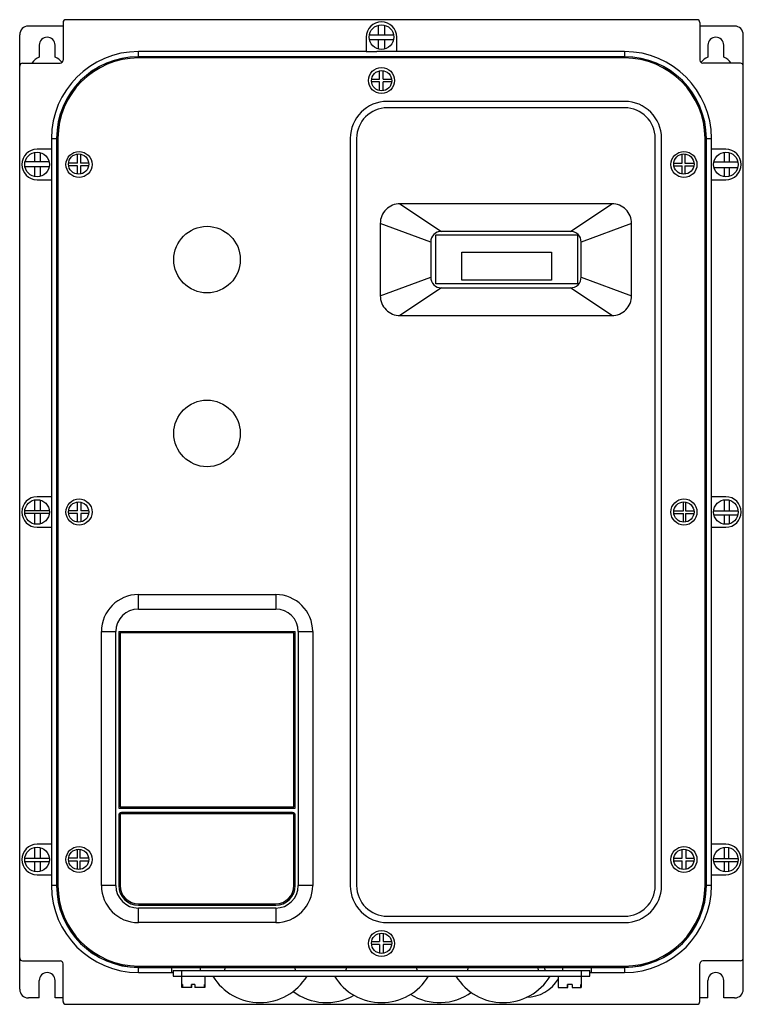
# Model space of a CAD drawing. Header units: millimetres. Extents: x 34 to 284, y 55 to 395.
import ezdxf

# ---------------------------------------------------------------- set-up
doc = ezdxf.new("R2010")
doc.units = ezdxf.units.MM
doc.header["$LTSCALE"] = 29.133641
doc.layers.get('0').update_dxf_attribs({"linetype": 'CONTINUOUS'})

msp = doc.modelspace()

# ---------------------------------------------------------------- linework, layer by layer
at = {"color": 7, "linetype": 'CONTINUOUS'}
for p, q in [((267.55, 394.56), (49.55, 394.56)), ((48.55, 392.36), (36.55, 392.36)), ((48.55, 393.56), (48.55, 380.56)), ((157.52, 389.39), (157.52, 392.68)), ((159.69, 389.39), (159.69, 392.66)), ((268.55, 393.56), (268.55, 380.56)), ((280.55, 392.36), (268.55, 392.36)), ((33.55, 59.76), (33.55, 389.36)), ((153.3, 388.56), (153.3, 383.56)), ((154.39, 389.39), (162.72, 389.39)), ((162.7, 387.64), (154.41, 387.64)), ((157.52, 384.44), (157.52, 387.64)), ((159.69, 384.47), (159.69, 387.64)), ((163.8, 383.55), (163.8, 388.56)), ((283.55, 59.76), (283.55, 389.36)), ((40.3, 385.76), (40.3, 381.65)), ((45.8, 381.65), (45.8, 385.76)), ((271.3, 385.76), (271.3, 381.65)), ((276.8, 381.65), (276.8, 385.76)), ((74.55, 381.79), (74.55, 383.56)), ((153.3, 383.56), (74.55, 383.56)), ((242.55, 381.79), (74.55, 381.79)), ((74.55, 381.34), (74.55, 381.77)), ((242.55, 381.77), (74.55, 381.77)), ((242.55, 381.34), (74.55, 381.34)), ((153.3, 383.56), (156.95, 383.56)), ((163.8, 383.55), (156.95, 383.55)), ((242.55, 383.56), (163.8, 383.56)), ((242.55, 383.56), (242.55, 381.79)), ((242.55, 381.77), (242.55, 381.34)), ((34.55, 379.56), (47.55, 379.56)), ((282.55, 379.56), (269.55, 379.56)), ((155.15, 374.04), (157.87, 374.04)), ((157.87, 374.04), (157.87, 376.91)), ((159.14, 374.04), (159.14, 376.95)), ((159.14, 374.04), (162.06, 374.04)), ((157.87, 373.07), (155.13, 373.07)), ((157.87, 370.07), (157.87, 373.07)), ((159.14, 370.03), (159.14, 373.07)), ((162.08, 373.07), (159.14, 373.07)), ((242.55, 366.34), (160.55, 366.34)), ((242.55, 364.14), (160.55, 364.14)), ((44.55, 353.56), (44.55, 349.81)), ((44.55, 353.56), (46.33, 353.56)), ((46.33, 353.56), (46.33, 95.56)), ((46.35, 353.56), (46.35, 95.56)), ((46.35, 353.56), (46.78, 353.56)), ((46.78, 353.56), (46.78, 95.56)), ((147.77, 353.56), (147.77, 95.56)), ((149.97, 353.56), (149.97, 95.56)), ((253.13, 95.56), (253.13, 353.56)), ((255.33, 95.56), (255.33, 353.56)), ((270.33, 95.56), (270.33, 353.56)), ((270.33, 353.56), (270.76, 353.56)), ((270.76, 95.56), (270.76, 353.56)), ((270.78, 95.56), (270.78, 353.56)), ((270.78, 353.56), (272.55, 353.56)), ((272.55, 349.81), (272.55, 353.56)), ((38.74, 345.52), (38.74, 348.73)), ((44.56, 349.81), (39.55, 349.81)), ((40.6, 348.68), (40.6, 345.52)), ((44.56, 349.81), (44.56, 339.31)), ((53.56, 345.06), (53.56, 348.19)), ((54.52, 348.16), (54.52, 345.06)), ((262.41, 345.06), (262.41, 348.16)), ((263.32, 348.2), (263.32, 345.06)), ((272.55, 339.31), (272.55, 349.81)), ((277.55, 349.81), (272.55, 349.81)), ((277.06, 345.52), (277.06, 348.78)), ((278.62, 348.68), (278.62, 345.52)), ((43.73, 343.77), (35.38, 343.77)), ((43.69, 345.52), (35.41, 345.52)), ((38.74, 340.39), (38.74, 343.77)), ((40.6, 343.77), (40.6, 340.44)), ((53.56, 345.06), (50.44, 345.06)), ((53.56, 344.12), (50.47, 344.12)), ((53.56, 341.23), (53.56, 344.12)), ((57.4, 345.06), (54.52, 345.06)), ((54.52, 344.12), (54.52, 341.26)), ((57.37, 344.12), (54.52, 344.12)), ((259.55, 345.06), (262.41, 345.06)), ((259.58, 344.1), (262.41, 344.1)), ((262.41, 341.26), (262.41, 344.1)), ((263.32, 345.06), (266.51, 345.06)), ((263.32, 344.1), (263.32, 341.22)), ((263.32, 344.1), (266.48, 344.1)), ((273.41, 345.52), (281.69, 345.52)), ((273.42, 343.57), (281.69, 343.57)), ((277.06, 340.34), (277.06, 343.57)), ((278.62, 343.57), (278.62, 340.45)), ((39.55, 339.31), (44.56, 339.31)), ((44.55, 339.31), (44.55, 229.81)), ((272.55, 229.81), (272.55, 339.31)), ((272.55, 339.31), (277.55, 339.31)), ((164.94, 331.02), (179.27, 321.46)), ((238.17, 331.02), (164.94, 331.02)), ((223.83, 321.46), (238.17, 331.02)), ((158.13, 324.22), (158.13, 299.21)), ((175.55, 317.74), (158.13, 324.22)), ((244.98, 324.22), (227.55, 317.74)), ((244.98, 299.21), (244.98, 324.22)), ((177.3, 303.31), (177.3, 320.26)), ((177.3, 320.26), (226.3, 320.26)), ((223.83, 321.46), (179.27, 321.46)), ((226.3, 320.26), (226.3, 303.31)), ((175.55, 317.74), (175.55, 305.68)), ((227.55, 305.68), (227.55, 317.74)), ((186.3, 304.66), (186.3, 314.26)), ((186.3, 314.26), (217.3, 314.26)), ((217.3, 314.26), (217.3, 304.66)), ((158.13, 299.21), (175.55, 305.68)), ((226.3, 303.31), (177.3, 303.31)), ((217.3, 304.66), (186.3, 304.66)), ((227.55, 305.68), (244.98, 299.21)), ((179.27, 301.96), (164.94, 292.4)), ((179.27, 301.96), (223.83, 301.96)), ((238.17, 292.4), (223.83, 301.96)), ((164.94, 292.4), (238.17, 292.4)), ((38.74, 224.94), (38.74, 228.73)), ((44.56, 229.81), (39.55, 229.81)), ((40.68, 228.66), (40.68, 224.94)), ((44.56, 229.81), (44.56, 219.31)), ((53.56, 225.02), (53.56, 228.05)), ((54.63, 227.99), (54.63, 225.02)), ((262.84, 225.02), (262.84, 228.06)), ((263.59, 228.02), (263.59, 225.02)), ((277.55, 229.81), (272.55, 229.81)), ((272.55, 219.31), (272.55, 229.81)), ((277.06, 224.94), (277.06, 228.78)), ((278.72, 228.65), (278.72, 224.94)), ((43.79, 224.94), (35.32, 224.94)), ((53.56, 225.02), (50.45, 225.02)), ((57.39, 225.02), (54.63, 225.02)), ((259.56, 225.02), (262.84, 225.02)), ((263.59, 225.02), (266.5, 225.02)), ((273.32, 224.94), (281.79, 224.94)), ((43.77, 224.05), (35.34, 224.05)), ((38.74, 220.39), (38.74, 224.05)), ((40.68, 224.05), (40.68, 220.46)), ((53.56, 224.04), (50.46, 224.04)), ((53.56, 221.08), (53.56, 224.04)), ((54.63, 224.04), (54.63, 221.14)), ((57.38, 224.04), (54.63, 224.04)), ((259.57, 224.06), (262.84, 224.06)), ((262.84, 221.07), (262.84, 224.06)), ((263.59, 224.06), (266.49, 224.06)), ((263.59, 224.06), (263.59, 221.11)), ((273.42, 223.58), (281.69, 223.58)), ((277.06, 220.34), (277.06, 223.58)), ((278.72, 223.58), (278.72, 220.47)), ((39.55, 219.31), (44.56, 219.31)), ((44.55, 219.31), (44.55, 109.81)), ((272.55, 219.31), (277.55, 219.31)), ((272.55, 109.81), (272.55, 219.31)), ((74.56, 191.06), (74.56, 196.06)), ((74.56, 196.06), (122, 196.06)), ((122, 196.06), (122, 191.06)), ((74.56, 191.06), (122, 191.06)), ((61.78, 95.56), (61.78, 183.28)), ((61.78, 183.28), (66.78, 183.28)), ((66.78, 95.56), (66.78, 183.28)), ((67.78, 183.28), (67.78, 122.28)), ((67.78, 183.28), (128.78, 183.28)), ((68.28, 182.78), (68.28, 122.78)), ((128.28, 182.78), (68.28, 182.78)), ((128.28, 122.78), (128.28, 182.78)), ((128.78, 122.28), (128.78, 183.28)), ((129.78, 183.28), (134.78, 183.28)), ((129.78, 183.28), (129.78, 95.56)), ((134.78, 183.28), (134.78, 95.56)), ((68.28, 122.78), (128.28, 122.78)), ((67.78, 122.28), (128.78, 122.28)), ((67.78, 119.78), (67.78, 95.56)), ((128.28, 120.28), (68.28, 120.28)), ((68.28, 120.28), (68.28, 95.58)), ((127.78, 120.78), (68.78, 120.78)), ((128.28, 95.58), (128.28, 120.28)), ((128.78, 95.56), (128.78, 119.78)), ((44.56, 109.81), (39.55, 109.81)), ((44.56, 109.81), (44.56, 99.31)), ((277.55, 109.81), (272.55, 109.81)), ((272.55, 99.31), (272.55, 109.81)), ((38.74, 104.9), (38.74, 108.73)), ((40.58, 108.69), (40.58, 104.9)), ((53.56, 105.04), (53.56, 108.08)), ((54.31, 108.08), (54.31, 105.04)), ((262.41, 105.04), (262.41, 108.04)), ((263.73, 108.03), (263.73, 105.04)), ((277.06, 104.9), (277.06, 108.78)), ((278.42, 108.72), (278.42, 104.9)), ((43.79, 104.9), (35.32, 104.9)), ((43.73, 103.76), (35.38, 103.76)), ((38.74, 100.39), (38.74, 103.76)), ((40.58, 103.76), (40.58, 100.44)), ((53.56, 105.04), (50.45, 105.04)), ((53.56, 104.03), (50.47, 104.03)), ((53.56, 101.12), (53.56, 104.03)), ((57.39, 105.04), (54.31, 105.04)), ((57.37, 104.03), (54.31, 104.03)), ((54.31, 104.03), (54.31, 101.12)), ((259.56, 105.04), (262.41, 105.04)), ((259.57, 104.08), (262.41, 104.08)), ((262.41, 101.15), (262.41, 104.08)), ((263.73, 105.04), (266.5, 105.04)), ((263.73, 104.08), (266.49, 104.08)), ((263.73, 104.08), (263.73, 101.17)), ((273.32, 104.9), (281.79, 104.9)), ((273.37, 103.82), (281.74, 103.82)), ((277.06, 100.34), (277.06, 103.82)), ((278.42, 103.82), (278.42, 100.4)), ((39.55, 99.31), (44.56, 99.31)), ((44.55, 99.31), (44.55, 95.56)), ((272.55, 99.31), (277.55, 99.31)), ((272.55, 95.56), (272.55, 99.31)), ((46.33, 95.56), (44.55, 95.56)), ((46.78, 95.56), (46.35, 95.56)), ((66.78, 95.56), (61.78, 95.56)), ((134.78, 95.56), (129.78, 95.56)), ((270.76, 95.56), (270.33, 95.56)), ((272.55, 95.56), (270.78, 95.56)), ((74.56, 88.78), (122, 88.78)), ((74.58, 89.28), (121.98, 89.28)), ((122, 87.78), (74.56, 87.78)), ((74.56, 82.78), (74.56, 87.78)), ((122, 87.78), (122, 82.78)), ((122, 82.78), (74.56, 82.78)), ((160.55, 84.98), (242.55, 84.98)), ((160.55, 82.78), (242.55, 82.78)), ((157.87, 79.06), (157.87, 76.22)), ((159.18, 79.09), (159.18, 76.22)), ((157.87, 75.21), (155.13, 75.21)), ((155.15, 76.22), (157.87, 76.22)), ((157.87, 75.21), (157.87, 72.22)), ((159.18, 76.22), (162.06, 76.22)), ((162.08, 75.21), (159.18, 75.21)), ((159.18, 75.21), (159.18, 72.19)), ((34.55, 69.56), (47.55, 69.56)), ((48.55, 55.56), (48.55, 68.56)), ((268.55, 55.56), (268.55, 68.56)), ((282.55, 69.56), (269.55, 69.56)), ((74.55, 67.78), (242.55, 67.78)), ((74.55, 67.35), (74.55, 67.78)), ((74.55, 67.35), (242.55, 67.35)), ((74.55, 67.33), (242.55, 67.33)), ((74.55, 65.56), (74.55, 67.33)), ((74.55, 65.56), (86.55, 65.56)), ((86.05, 67.28), (231.05, 67.28)), ((86.05, 67.28), (86.05, 65.83)), ((86.55, 66.29), (230.55, 66.29)), ((86.55, 66.29), (86.55, 64.29)), ((89.55, 60.39), (89.55, 66.29)), ((96.05, 66.29), (96.05, 67.28)), ((104.27, 66.29), (104.63, 67.28)), ((128.48, 67.28), (128.84, 66.29)), ((146.27, 66.29), (146.63, 67.28)), ((170.48, 67.28), (170.84, 66.29)), ((188.27, 66.29), (188.63, 67.28)), ((212.48, 67.28), (212.84, 66.29)), ((214.73, 67.28), (215.09, 66.29)), ((221.05, 67.28), (221.05, 66.29)), ((227.55, 66.29), (227.55, 60.39)), ((230.55, 64.29), (230.55, 66.29)), ((230.55, 65.56), (242.55, 65.56)), ((231.05, 65.83), (231.05, 67.28)), ((242.55, 67.78), (242.55, 67.35)), ((242.55, 67.33), (242.55, 65.56)), ((40.3, 56.76), (40.3, 62.76)), ((45.8, 56.76), (45.8, 62.76)), ((86.55, 64.29), (230.55, 64.29)), ((89.75, 61.39), (89.55, 61.39)), ((89.75, 61.39), (89.75, 60.39)), ((94.09, 61.39), (92.86, 61.39)), ((92.86, 60.39), (92.86, 61.39)), ((92.98, 60.39), (92.98, 61.39)), ((94.09, 61.39), (94.09, 60.39)), ((97.55, 61.39), (97.36, 61.39)), ((97.36, 60.39), (97.36, 61.39)), ((97.55, 64.29), (97.55, 60.39)), ((219.55, 64.29), (219.55, 60.39)), ((219.64, 61.39), (219.55, 61.39)), ((219.64, 61.39), (219.64, 60.39)), ((224.46, 61.39), (222.76, 61.39)), ((222.76, 60.39), (222.76, 61.39)), ((222.95, 60.39), (222.95, 61.39)), ((224.46, 61.39), (224.46, 60.39)), ((227.55, 61.39), (227.47, 61.39)), ((227.47, 60.39), (227.47, 61.39)), ((271.3, 56.76), (271.3, 62.76)), ((276.8, 56.76), (276.8, 62.76)), ((92.98, 60.39), (89.55, 60.39)), ((97.55, 60.39), (94.09, 60.39)), ((219.55, 60.39), (222.95, 60.39)), ((224.46, 60.39), (227.55, 60.39)), ((40.3, 56.76), (36.55, 56.76)), ((48.55, 56.76), (45.8, 56.76)), ((49.55, 54.56), (267.55, 54.56)), ((271.3, 56.76), (268.55, 56.76)), ((280.55, 56.76), (276.8, 56.76))]:
    msp.add_line(p, q, dxfattribs=at)
for centre, radius in [((158.55, 388.56), 4.25), ((158.55, 373.56), 4.5), ((158.61, 373.49), 3.5), ((39.55, 344.56), 4.25), ((54.05, 344.56), 4.5), ((53.92, 344.71), 3.5), ((263.05, 344.56), 4.5), ((263.03, 344.71), 3.5), ((277.55, 344.56), 4.25), ((98.28, 311.71), 11.5), ((98.28, 251.71), 11.5), ((39.55, 224.56), 4.25), ((54.05, 224.56), 4.5), ((53.92, 224.56), 3.5), ((263.05, 224.56), 4.5), ((263.03, 224.56), 3.5), ((277.55, 224.56), 4.25), ((39.55, 104.56), 4.25), ((54.05, 104.56), 4.5), ((263.05, 104.56), 4.5), ((277.55, 104.56), 4.25), ((53.92, 104.6), 3.5), ((263.03, 104.6), 3.5), ((158.55, 75.56), 4.5), ((158.61, 75.64), 3.5)]:
    msp.add_circle(centre, radius, dxfattribs=at)
for centre, radius, start, end in [((49.55, 393.56), 1, 90, 180), ((267.55, 393.56), 1, 0, 90), ((36.55, 389.36), 3, 90, 180), ((158.55, 388.56), 5.25, 0, 180), ((280.55, 389.36), 3, 0, 90), ((43.05, 385.76), 2.75, 0, 180), ((274.05, 385.76), 2.75, 0, 180), ((43.05, 375.76), 6.5, 115.029, 143.3711), ((74.55, 353.56), 30, 90, 180), ((43.05, 375.76), 6.5, 39.0302, 64.971), ((74.55, 353.56), 28.23, 90, 180), ((74.55, 353.56), 28.21, 90, 180), ((74.55, 353.56), 27.78, 90, 180), ((242.55, 353.56), 30, 0, 90), ((242.55, 353.56), 28.23, 0, 90), ((242.55, 353.56), 28.21, 0, 90), ((242.55, 353.56), 27.78, 0, 90), ((274.05, 375.76), 6.5, 115.029, 140.9698), ((274.05, 375.76), 6.5, 36.6289, 64.971), ((34.55, 378.56), 1, 90, 180), ((47.55, 380.56), 1, 270, 360), ((269.55, 380.56), 1, 180, 270), ((282.55, 378.56), 1, 0, 90), ((160.55, 353.56), 12.78, 90, 180), ((160.55, 353.56), 10.58, 90, 180), ((242.55, 353.56), 12.78, 0, 90), ((242.55, 353.56), 10.58, 0, 90), ((39.55, 344.56), 5.25, 90, 270), ((277.55, 344.56), 5.25, 270, 90), ((179.27, 317.74), 3.72, 90, 180), ((223.83, 317.74), 3.72, 0, 90), ((179.27, 305.68), 3.72, 180, 270), ((223.83, 305.68), 3.72, 270, 360), ((39.55, 224.56), 5.25, 90, 270), ((277.55, 224.56), 5.25, 270, 90), ((74.56, 183.28), 12.78, 90, 180), ((122, 183.28), 12.78, 0, 90), ((74.56, 183.28), 7.78, 90, 180), ((122, 183.28), 7.78, 0, 90), ((68.78, 119.78), 1, 90, 180), ((127.78, 119.78), 1, 0, 90), ((39.55, 104.56), 5.25, 90, 270), ((277.55, 104.56), 5.25, 270, 90), ((74.55, 95.56), 30, 180, 270), ((74.55, 95.56), 28.23, 180, 270), ((74.55, 95.56), 28.21, 180, 270), ((74.55, 95.56), 27.78, 180, 270), ((74.56, 95.56), 12.78, 180, 270), ((74.56, 95.56), 7.78, 180, 270), ((74.56, 95.56), 6.78, 180, 270), ((74.58, 95.58), 6.3, 180, 270), ((121.98, 95.58), 6.3, 270, 360), ((122, 95.56), 12.78, 270, 360), ((122, 95.56), 7.78, 270, 360), ((122, 95.56), 6.78, 270, 360), ((160.55, 95.56), 12.78, 180, 270), ((160.55, 95.56), 10.58, 180, 270), ((242.55, 95.56), 30, 270, 360), ((242.55, 95.56), 28.23, 270, 360), ((242.55, 95.56), 28.21, 270, 360), ((242.55, 95.56), 27.78, 270, 360), ((242.55, 95.56), 12.78, 270, 360), ((242.55, 95.56), 10.58, 270, 360), ((34.55, 70.56), 1, 180, 270), ((47.55, 68.56), 1, 0, 90), ((269.55, 68.56), 1, 90, 180), ((282.55, 70.56), 1, 270, 360), ((43.05, 62.76), 2.75, 0, 180), ((274.05, 62.76), 2.75, 0, 180), ((116.55, 74.25), 19.08, 211.4756, 328.5244), ((158.55, 74.25), 19.08, 211.4756, 328.5244), ((200.55, 74.25), 19.08, 211.4756, 328.5244), ((208.55, 70.1), 13.05, 270, 328.6521), ((36.55, 59.76), 3, 180, 270), ((139.55, 74.25), 19.08, 232.5775, 299.9216), ((178.55, 74.25), 19.08, 238.2032, 305.5473), ((280.55, 59.76), 3, 270, 360), ((49.55, 55.56), 1, 180, 270), ((267.55, 55.56), 1, 270, 360)]:
    msp.add_arc(centre, radius, start, end, dxfattribs=at)
for points, knots in [([(164.95, 331.02), (164.06, 331.02), (162.27, 330.66), (160, 329.16), (158.49, 326.89), (158.13, 325.1), (158.13, 324.21)], [0, 0, 0, 0, 0.250013, 0.500003, 0.749998, 1, 1, 1, 1]), ([(244.98, 324.21), (244.98, 325.1), (244.62, 326.89), (243.11, 329.16), (240.84, 330.66), (239.05, 331.02), (238.16, 331.02)], [0, 0, 0, 0, 0.250002, 0.499997, 0.749987, 1, 1, 1, 1]), ([(158.13, 299.21), (158.13, 298.33), (158.49, 296.54), (160, 294.27), (162.27, 292.76), (164.06, 292.4), (164.95, 292.4)], [0, 0, 0, 0, 0.250002, 0.499997, 0.749987, 1, 1, 1, 1]), ([(238.16, 292.4), (239.05, 292.4), (240.84, 292.76), (243.11, 294.27), (244.62, 296.54), (244.98, 298.33), (244.98, 299.21)], [0, 0, 0, 0, 0.250013, 0.500003, 0.749998, 1, 1, 1, 1]), ([(86.05, 65.83), (86.05, 65.83), (86.08, 65.82), (86.11, 65.81), (86.17, 65.81), (86.22, 65.8), (86.24, 65.8)], [0, 0, 0, 0, 0.075429, 0.264109, 0.572167, 1, 1, 1, 1]), ([(230.87, 65.8), (230.89, 65.8), (230.94, 65.81), (231, 65.81), (231.03, 65.82), (231.05, 65.83), (231.05, 65.83)], [0, 0, 0, 0, 0.427825, 0.735878, 0.924561, 1, 1, 1, 1])]:
    msp.add_open_spline(points, degree=3, knots=knots, dxfattribs=at)

doc.saveas('drawing.dxf')
